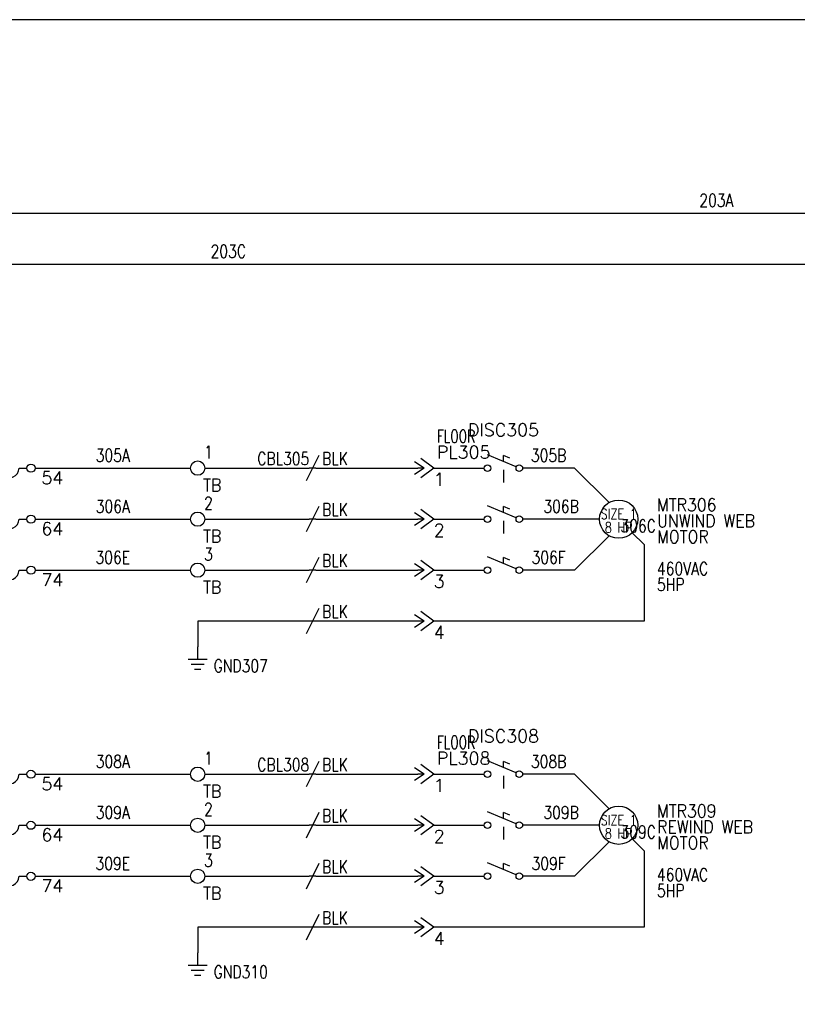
# Model space of a CAD drawing. Header units: inches. Extents: x 0 to 30, y 0 to 19.
# Tile 3 of 5: x 7.4 to 15, y 9.4 to 19. Entities that reach past the tile are written whole.
import ezdxf
from ezdxf.enums import TextEntityAlignment as Align

# ---------------------------------------------------------------- set-up
doc = ezdxf.new("R2010")
doc.units = ezdxf.units.IN
doc.header["$MEASUREMENT"] = 0
doc.linetypes.add('HIDDEN2', pattern=[0.1875, 0.125, -0.0625])
doc.layers.add('BLK_10AWG', color=252, linetype='Continuous', lineweight=30)
for name, color, linetype in [('BLK_14AWG', 252, 'Continuous'), ('DESC', 1, 'Continuous'), ('GRN', 76, 'Continuous'), ('LINK', 9, 'HIDDEN2'), ('LOC', 140, 'Continuous'), ('MISC', 30, 'Continuous'), ('SYMS', 7, 'Continuous'), ('TAGS', 30, 'Continuous'), ('TERMS', 6, 'Continuous'), ('WIRENO', 3, 'Continuous')]:
    doc.layers.add(name, color=color, linetype=linetype)
doc.layers.add('Viewports', color=3, linetype='Continuous', plot=False)
doc.styles.add('WD', font='romans.shx')

# ---------------------------------------------------------------- blocks, each defined once
blk = doc.blocks.new('HT0002')
blk.add_circle((0, 0), 0.0699)
at = {"style": 'WD'}
for tag, p, width in [('INST', (0.0625, 0.4196), 0.7), ('LOC', (0.0625, 0.25), 0.7), ('DESC1', (0.0532, -0.3851), 0.8)]:
    blk.add_attdef(tag, p, '', height=0.125, dxfattribs=dict(at, width=width))
at = {"linetype": 'Continuous', "style": 'WD'}
for tag, p, height, width, flags in [('TERM01', (0.0625, 0.0938), 0.125, 0.8, 8), ('TAGSTRIP', (0.0532, -0.2288), 0.125, 0.9, 8), ('CAT', (0.2132, -0.4063), 0.1094, 0.8, 1), ('DESC2', (0.0532, -0.5413), 0.125, 0.8, 8), ('DESC3', (0.0532, -0.6976), 0.125, 0.8, 8)]:
    blk.add_attdef(tag, p, '', height=height, dxfattribs=dict(at, width=width, flags=flags))
at = {"style": 'WD', "flags": 1}
for tag, p, height in [('X2PIN01', (0.0326, 0.0839), 0.0125), ('X4TERM01', (-0.0699, 0), 0.0125), ('X4TERMDESC01', (-0.0552, -0.0229), 0.025), ('X2TERMDESC01', (-0.006, 0.0287), 0.025), ('STRIPSEQ', (0, 0), 0.00125), ('X2TERM01', (0, 0.0699), 0.0125), ('X1TERMDESC01', (0.0393, 0.007), 0.025), ('X1TERM01', (0.0699, 0), 0.0125), ('X1PIN01', (0.0868, 0.0164), 0.0125), ('X4PIN01', (-0.1138, -0.0375), 0.0125), ('LINKTERM', (0, -0.0019), 0.00125), ('X8TERM01', (0, -0.0699), 0.0125), ('X8TERMDESC01', (0, -0.0535), 0.025), ('X8PIN01', (0.0256, -0.0962), 0.0125)]:
    blk.add_attdef(tag, p, '', height=height, dxfattribs=at)
at = {"style": 'WD', "width": 0.7, "flags": 1}
blk.add_attdef('ASSYCODE', (0.0625, -0.2812), '', height=0.01, dxfattribs=at)
at = {"linetype": 'Continuous', "style": 'WD', "width": 0.8, "flags": 1}
blk.add_attdef('MFG', text='', height=0.1094, dxfattribs=at).set_placement((0.0882, -0.4063), align=Align.RIGHT)
blk = doc.blocks.new('WD_WNH')
at = {"linetype": 'Continuous', "style": 'WD', "width": 0.8}
blk.add_attdef('WIRENO', text='', height=0.125, dxfattribs=at).set_placement((0, 0.0625), align=Align.CENTER)
at = {"style": 'WD', "flags": 1}
for tag, p in [('W01USER', (0, 0.0781)), ('W02USER', (0, 0.0703)), ('W03USER', (0, 0.0625)), ('W04USER', (0, 0.0547)), ('W05USER', (0, 0.0469)), ('W06USER', (0, 0.0391)), ('W07USER', (0, 0.0312)), ('W08USER', (0, 0.0234)), ('W09USER', (0, 0.0156)), ('W10USER', (0, 0.0078))]:
    blk.add_attdef(tag, text='', height=0.005, dxfattribs=at).set_placement(p, align=Align.CENTER)
blk = doc.blocks.new('VGND2')
for p, q in [((0, -0.125), (0, 0)), ((0.09375, -0.125), (-0.09375, -0.125)), ((-0.0625, -0.171875), (0.0625, -0.171875)), ((-0.03125, -0.21875), (0.03125, -0.21875))]:
    blk.add_line(p, q)
at = {"style": 'WD', "width": 0.8}
for tag, p in [('INST', (0.15625, 0.125)), ('LOC', (0.15625, -0.03125)), ('TAG1', (0.15625, -0.1875)), ('DESC1', (0.15625, -0.34375)), ('DESC2', (0.15625, -0.5))]:
    blk.add_attdef(tag, text='', height=0.125, dxfattribs=at).set_placement(p, align=Align.MIDDLE_LEFT)
at = {"style": 'WD', "flags": 1}
for tag in ['ASSYCODE', 'X2TERM01', 'CAT', 'MFG', 'FAMILY']:
    blk.add_attdef(tag, (0, 0), '', height=0.01, dxfattribs=at)
blk = doc.blocks.new('HMO13')
blk.add_circle((0, 0), 0.1875)
at = {"style": 'WD'}
for tag, p, width in [('INST', (0.3805, 0.4032), 0.7), ('LOC', (0.3805, 0.2336), 0.7), ('TAG1', (0.375, 0.0774), 0.9), ('DESC1', (0.376, -0.0789), 0.9), ('DESC2', (0.376, -0.2351), 0.9), ('DESC3', (0.376, -0.3914), 0.9), ('RATING3', (0.375, -0.5476), 0.8), ('RATING4', (0.375, -0.7039), 0.8), ('WDTAGALT', (0.375, -0.875), 0.7)]:
    blk.add_attdef(tag, p, '', height=0.125, dxfattribs=dict(at, width=width))
at = {"style": 'WD', "width": 0.8}
blk.add_attdef('RATING1', text='', height=0.1, dxfattribs=at).set_placement((0, 0), align=Align.CENTER)
at = {"style": 'WD', "flags": 1}
for tag, p in [('X0TERM01', (-0.0938, 0.1624)), ('X4TERM02', (-0.1875, 0)), ('X0TERM03', (-0.0938, -0.1624)), ('X0TERM04', (0.1326, -0.1326))]:
    blk.add_attdef(tag, p, '', height=0.0125, dxfattribs=at)
at = {"linetype": 'Continuous', "style": 'WD', "flags": 9}
blk.add_attdef('ASSYCODE', text='', height=0.01, dxfattribs=at).set_placement((0, 0.125), align=Align.CENTER)
at = {"style": 'WD', "flags": 9}
blk.add_attdef('FAMILY', text='', height=0.01, dxfattribs=at).set_placement((-0.0053, 0.1698), align=Align.CENTER)
at = {"linetype": 'Continuous', "style": 'WD', "flags": 1}
for tag, p in [('MFG', (0, 0.1404)), ('CAT', (0, 0.1593))]:
    blk.add_attdef(tag, text='', height=0.01, dxfattribs=at).set_placement(p, align=Align.MIDDLE)
at = {"style": 'WD', "width": 0.8}
blk.add_attdef('RATING2', text='', height=0.1, dxfattribs=at).set_placement((0, -0.0312), align=Align.TOP_CENTER)
blk = doc.blocks.new('HMS21OL')
at = {"linetype": 'Continuous'}
for p, q in [((-0.0625, 0.08), (-0.0625, -0.08)), ((0.0625, 0.08), (0.0625, -0.08))]:
    blk.add_line(p, q, dxfattribs=at)
for p, q in [((0.2188, 0), (0.0625, 0)), ((0.2988, 0), (0.375, 0)), ((0.75, 0), (0.8262, 0))]:
    blk.add_line(p, q)
for centre in [(0.2587, 0), (0.8662, 0)]:
    blk.add_circle(centre, 0.04, dxfattribs=at)
for centre, start, end in [((0.4688, 0), 270.00101, 180.00201), ((0.6562, 0), 90, 0.00104)]:
    blk.add_arc(centre, 0.0938, start, end)
at = {"style": 'WD'}
for tag, width, p in [('INST', 0.7, (0, 0.4508)), ('LOC', 0.7, (0, 0.2812)), ('TAG2', 0.9, (0, 0.125)), ('XREF', 0.7, (0, -0.2975)), ('DESC1', 0.7, (0, -0.4538)), ('DESC2', 0.7, (0, -0.61)), ('DESC3', 0.7, (0, -0.7662))]:
    blk.add_attdef(tag, text='', height=0.125, dxfattribs=dict(at, width=width)).set_placement(p, align=Align.CENTER)
for tag, p in [('X2LINK', (0, 0.125)), ('X8LINK', (0, -0.125))]:
    blk.add_attdef(tag, p, '', height=0.01, dxfattribs=at)
for tag, p, height, flags in [('X4TERM01', (-0.0625, 0), 0.0125, 1), ('CONTACT', (0.0973, 0.0363), 0.01, 1), ('FAMILY', (0.0973, 0.0529), 0.01, 9), ('X1TERM02', (0.9062, 0), 0.0125, 1)]:
    blk.add_attdef(tag, p, '', height=height, dxfattribs=dict(at, flags=flags))
at = {"linetype": 'Continuous', "style": 'WD', "flags": 8}
blk.add_attdef('TERM01', text='', height=0.125, dxfattribs=at).set_placement((-0.125, -0.0314), align=Align.TOP_RIGHT)
blk.add_attdef('TERM02', text='', height=0.125, dxfattribs=at).set_placement((0.9688, -0.0314), align=Align.TOP_LEFT)
blk = doc.blocks.new('HDS11')
for p, q in [((0.1257, 0.0127), (-0.1559, 0.1301)), ((0, 0.0651), (0, 0.125)), ((0.0625, 0.099), (0, 0.125))]:
    blk.add_line(p, q)
for centre in [(-0.1553, 0), (0.1553, 0)]:
    blk.add_circle(centre, 0.0322)
at = {"style": 'WD', "width": 0.7}
for tag, p in [('INST', (0, 0.625)), ('LOC', (0, 0.4688)), ('RATING1', (0, 0.1562)), ('XREF', (0, -0.2363)), ('DESC1', (0, -0.4062)), ('DESC2', (0, -0.5625))]:
    blk.add_attdef(tag, text='', height=0.125, dxfattribs=at).set_placement(p, align=Align.CENTER)
at = {"style": 'WD'}
blk.add_attdef('TAG1', text='', height=0.125, dxfattribs=at).set_placement((0, 0.3125), align=Align.CENTER)
for tag, p in [('X2LINK', (0, 0.4375)), ('X8LINK', (0, -0.0156))]:
    blk.add_attdef(tag, p, '', height=0.01, dxfattribs=at)
for tag, p, height, flags in [('FAMILY', (0.2062, 0.1306), 0.01, 9), ('X4TERM01', (-0.1875, 0), 0.0125, 1), ('X1TERM02', (0.1875, 0), 0.0125, 1), ('CONTACT', (0.2062, 0.0401), 0.01, 9)]:
    blk.add_attdef(tag, p, '', height=height, dxfattribs=dict(at, flags=flags))
at = {"linetype": 'Continuous', "style": 'WD', "flags": 9}
for tag, p in [('MFG', (0.2278, 0.0887)), ('CAT', (0.2297, 0.1082)), ('ASSYCODE', (0.2188, 0.0625))]:
    blk.add_attdef(tag, text='', height=0.01, dxfattribs=at).set_placement(p, align=Align.CENTER)
at = {"linetype": 'Continuous', "style": 'WD', "flags": 8}
blk.add_attdef('TERM01', text='', height=0.125, dxfattribs=at).set_placement((-0.25, -0.0314), align=Align.TOP_RIGHT)
blk.add_attdef('TERM02', text='', height=0.125, dxfattribs=at).set_placement((0.25, -0.0314), align=Align.TOP_LEFT)
blk = doc.blocks.new('HDS21')
for p, q in [((0.1257, 0.0127), (-0.1559, 0.1301)), ((0, 0.0651), (0, 0.125)), ((0.0625, 0.099), (0, 0.125))]:
    blk.add_line(p, q)
for centre in [(-0.1553, 0), (0.1553, 0)]:
    blk.add_circle(centre, 0.0322)
at = {"style": 'WD', "width": 0.7}
for tag, p in [('INST', (0, 0.625)), ('LOC', (0, 0.4688)), ('RATING1', (0, 0.1562)), ('XREF', (0, -0.2363)), ('DESC1', (0, -0.4062)), ('DESC2', (0, -0.5625))]:
    blk.add_attdef(tag, text='', height=0.125, dxfattribs=at).set_placement(p, align=Align.CENTER)
at = {"style": 'WD'}
blk.add_attdef('TAG2', text='', height=0.125, dxfattribs=at).set_placement((0, 0.3125), align=Align.CENTER)
for tag, p in [('X2LINK', (0, 0.2812)), ('X8LINK', (0, -0.0156))]:
    blk.add_attdef(tag, p, '', height=0.01, dxfattribs=at)
for tag, p, height, flags in [('CONTACT', (0.2062, 0.103), 0.01, 9), ('FAMILY', (0.2062, 0.1306), 0.01, 9), ('X4TERM01', (-0.1875, 0), 0.0125, 1), ('X1TERM02', (0.1875, 0), 0.0125, 1)]:
    blk.add_attdef(tag, p, '', height=height, dxfattribs=dict(at, flags=flags))
at = {"linetype": 'Continuous', "style": 'WD', "flags": 8}
blk.add_attdef('TERM01', text='', height=0.125, dxfattribs=at).set_placement((-0.25, -0.0314), align=Align.TOP_RIGHT)
blk.add_attdef('TERM02', text='', height=0.125, dxfattribs=at).set_placement((0.25, -0.0314), align=Align.TOP_LEFT)
blk = doc.blocks.new('HC01PJ')
for p, q in [((-0.0312, 0), (-0.125, 0.0625)), ((-0.0312, 0), (-0.125, -0.0625)), ((-0.0312, 0), (-0.0938, 0)), ((0.0625, 0), (-0.0625, 0.0938)), ((0.0625, 0), (-0.0625, -0.0938))]:
    blk.add_line(p, q)
at = {"style": 'WD', "width": 0.7}
for tag, p in [('DESC1', (-0.0312, 0.4062)), ('DESC2', (-0.0312, 0.25))]:
    blk.add_attdef(tag, text='', height=0.125, dxfattribs=at).set_placement(p, align=Align.RIGHT)
for tag, p in [('INST', (0.0938, 0.4062)), ('LOC', (0.0938, 0.25))]:
    blk.add_attdef(tag, p, '', height=0.125, dxfattribs=at)
at = {"style": 'WD'}
for tag, p, height in [('TAG1', (0.0938, 0.0938), 0.125), ('X2LINK', (-0.0625, 0.125), 0.01), ('X8LINK', (-0.0625, -0.125), 0.01)]:
    blk.add_attdef(tag, p, '', height=height, dxfattribs=at)
for tag, p, height, flags in [('FAMILY', (0.0484, 0.1211), 0.01, 9), ('X4TERMDESC01', (-0.1061, 0.0218), 0.01, 1), ('X4TERM01', (-0.0938, 0), 0.0125, 1), ('X1TERM02', (0.0625, 0), 0.0125, 1), ('X1TERMDESC02', (0.0672, 0.0164), 0.01, 1)]:
    blk.add_attdef(tag, p, '', height=height, dxfattribs=dict(at, flags=flags))
at = {"linetype": 'Continuous', "style": 'WD', "flags": 9}
for tag, p in [('ASSYCODE', (0.0668, 0.0437)), ('MFG', (0.0715, 0.0575)), ('CAT', (0.0735, 0.0769))]:
    blk.add_attdef(tag, text='', height=0.01, dxfattribs=at).set_placement(p, align=Align.CENTER)
at = {"linetype": 'Continuous', "style": 'WD', "flags": 8}
blk.add_attdef('TERM01', text='', height=0.125, dxfattribs=at).set_placement((-0.1562, -0.047), align=Align.TOP_RIGHT)
blk.add_attdef('TERM02', text='', height=0.125, dxfattribs=at).set_placement((0.0625, -0.047), align=Align.TOP_LEFT)
blk = doc.blocks.new('HC02PJ')
for p, q in [((-0.0312, 0), (-0.125, 0.0625)), ((-0.0312, 0), (-0.125, -0.0625)), ((-0.0312, 0), (-0.0938, 0)), ((0.0625, 0), (-0.0625, 0.0938)), ((0.0625, 0), (-0.0625, -0.0938))]:
    blk.add_line(p, q)
at = {"style": 'WD', "width": 0.7}
for tag, p in [('DESC1', (-0.0312, 0.4062)), ('DESC2', (-0.0312, 0.25))]:
    blk.add_attdef(tag, text='', height=0.125, dxfattribs=at).set_placement(p, align=Align.RIGHT)
for tag, p in [('INST', (0.0938, 0.4062)), ('LOC', (0.0938, 0.25))]:
    blk.add_attdef(tag, p, '', height=0.125, dxfattribs=at)
at = {"style": 'WD'}
for tag, p, height in [('TAG2', (0.0938, 0.0938), 0.125), ('X2LINK', (-0.0625, 0.125), 0.01), ('X8LINK', (-0.0625, -0.125), 0.01)]:
    blk.add_attdef(tag, p, '', height=height, dxfattribs=at)
for tag, p, height, flags in [('FAMILY', (0.0484, 0.1211), 0.01, 9), ('X4TERMDESC01', (-0.1126, 0.0188), 0.01, 1), ('X4TERM01', (-0.0938, 0), 0.0125, 1), ('X1TERM02', (0.0625, 0), 0.0125, 1), ('X1TERMDESC02', (0.0672, 0.0141), 0.01, 1)]:
    blk.add_attdef(tag, p, '', height=height, dxfattribs=dict(at, flags=flags))
at = {"linetype": 'Continuous', "style": 'WD', "flags": 8}
blk.add_attdef('TERM01', text='', height=0.125, dxfattribs=at).set_placement((-0.1562, -0.047), align=Align.TOP_RIGHT)
blk.add_attdef('TERM02', text='', height=0.125, dxfattribs=at).set_placement((0.0625, -0.047), align=Align.TOP_LEFT)
blk = doc.blocks.new('HW01')
for p, q in [((0.0625, 0.125), (-0.0625, -0.125)), ((0.0312, 0), (-0.0312, 0))]:
    blk.add_line(p, q)
at = {"style": 'WD', "width": 0.7, "flags": 1}
for tag, p in [('INST', (0, 0.3571)), ('LOC', (0, 0.1875)), ('XREF', (0, -0.3)), ('DESC1', (0, -0.4563)), ('DESC2', (0, -0.6125))]:
    blk.add_attdef(tag, text='', height=0.125, dxfattribs=at).set_placement(p, align=Align.CENTER)
at = {"style": 'WD', "width": 0.8}
blk.add_attdef('TAG1', text='', height=0.125, dxfattribs=at).set_placement((-0.0312, 0.0312), align=Align.RIGHT)
at = {"style": 'WD'}
for tag, p in [('X2LINK', (0, 0.125)), ('X8LINK', (0, -0.125))]:
    blk.add_attdef(tag, p, '', height=0.01, dxfattribs=at)
at = {"style": 'WD', "flags": 9}
blk.add_attdef('FAMILY', text='', height=0.01, dxfattribs=at).set_placement((0.0234, 0.1181), align=Align.CENTER)
at = {"style": 'WD', "width": 0.8}
blk.add_attdef('RATING1', (0.0938, 0.0312), '', height=0.125, dxfattribs=at)
at = {"style": 'WD', "flags": 1}
for tag, p in [('X4TERM01', (-0.0312, 0)), ('X1TERM01', (0.0312, 0))]:
    blk.add_attdef(tag, p, '', height=0.0125, dxfattribs=at)
at = {"linetype": 'Continuous', "style": 'WD', "flags": 9}
blk.add_attdef('ASSYCODE', text='', height=0.01, dxfattribs=at).set_placement((0.0286, 0.042), align=Align.CENTER)
at = {"style": 'WD', "width": 0.8, "flags": 1}
blk.add_attdef('MFG', text='', height=0.0938, dxfattribs=at).set_placement((-0.125, -0.0312), align=Align.TOP_RIGHT)
blk.add_attdef('CAT', text='', height=0.0938, dxfattribs=at).set_placement((0.0312, -0.0312), align=Align.TOP_LEFT)
blk = doc.blocks.new('HW02')
for p, q in [((0.0625, 0.125), (-0.0625, -0.125)), ((0.0312, 0), (-0.0312, 0))]:
    blk.add_line(p, q)
at = {"style": 'WD', "width": 0.7, "flags": 1}
for tag, p in [('INST', (0, 0.3571)), ('LOC', (0, 0.1875)), ('XREF', (0, -0.3)), ('DESC1', (0, -0.4563)), ('DESC2', (0, -0.6125))]:
    blk.add_attdef(tag, text='', height=0.125, dxfattribs=at).set_placement(p, align=Align.CENTER)
at = {"style": 'WD', "width": 0.8}
blk.add_attdef('TAG2', text='', height=0.125, dxfattribs=at).set_placement((-0.0312, 0.0312), align=Align.RIGHT)
at = {"style": 'WD'}
for tag, p in [('X2LINK', (0, 0.125)), ('X8LINK', (0, -0.125))]:
    blk.add_attdef(tag, p, '', height=0.01, dxfattribs=at)
at = {"style": 'WD', "flags": 9}
blk.add_attdef('FAMILY', text='', height=0.01, dxfattribs=at).set_placement((0.0234, 0.1181), align=Align.CENTER)
at = {"style": 'WD', "width": 0.8}
blk.add_attdef('RATING1', (0.0938, 0.0312), '', height=0.125, dxfattribs=at)
at = {"style": 'WD', "flags": 1}
for tag, p in [('X4TERM01', (-0.0312, 0)), ('X1TERM01', (0.0312, 0))]:
    blk.add_attdef(tag, p, '', height=0.0125, dxfattribs=at)

msp = doc.modelspace()

# ---------------------------------------------------------------- linework, layer by layer
at = {"layer": 'BLK_10AWG'}
for p, q in [((2.125, 17.125), (19.375, 17.125)), ((2.125, 16.625), (20.375, 16.625))]:
    msp.add_line(p, q, dxfattribs=at)
at = {"layer": 'BLK_14AWG'}
for p, q in [((7.5312, 14.625), (9.0551, 14.625)), ((9.1949, 14.625), (10.2188, 14.625)), ((10.2812, 14.625), (11.2812, 14.625)), ((11.4375, 14.625), (11.9335, 14.625)), ((12.8186, 14.625), (12.3085, 14.625)), ((13.1562, 14.2874), (12.8186, 14.625)), ((7.5312, 14.125), (9.0551, 14.125)), ((9.1949, 14.125), (10.2188, 14.125)), ((10.2812, 14.125), (11.2812, 14.125)), ((11.4375, 14.125), (11.9335, 14.125)), ((13.0625, 14.125), (12.3085, 14.125)), ((13.1562, 13.9626), (12.8186, 13.625)), ((7.5312, 13.625), (9.0551, 13.625)), ((9.1949, 13.625), (10.2188, 13.625)), ((10.2812, 13.625), (11.2812, 13.625)), ((11.4375, 13.625), (11.9335, 13.625)), ((12.8186, 13.625), (12.3085, 13.625)), ((7.5312, 11.625), (9.0551, 11.625)), ((9.1949, 11.625), (10.2188, 11.625)), ((10.2812, 11.625), (11.2812, 11.625)), ((11.4375, 11.625), (11.9335, 11.625)), ((12.8186, 11.625), (12.3085, 11.625)), ((13.1562, 11.2874), (12.8186, 11.625)), ((7.5312, 11.125), (9.0551, 11.125)), ((9.1949, 11.125), (10.2188, 11.125)), ((10.2812, 11.125), (11.2812, 11.125)), ((11.4375, 11.125), (11.9335, 11.125)), ((13.0625, 11.125), (12.3085, 11.125)), ((13.1562, 10.9626), (12.8186, 10.625)), ((7.5312, 10.625), (9.0551, 10.625)), ((9.1949, 10.625), (10.2188, 10.625)), ((10.2812, 10.625), (11.2812, 10.625)), ((11.4375, 10.625), (11.9335, 10.625)), ((12.8186, 10.625), (12.3085, 10.625))]:
    msp.add_line(p, q, dxfattribs=at)
at = {"layer": 'GRN'}
for p, q in [((13.3826, 13.9924), (13.5, 13.875)), ((13.5, 13.875), (13.5, 13.125)), ((9.125, 13.125), (9.125, 12.875)), ((10.2188, 13.125), (9.125, 13.125)), ((11.2812, 13.125), (10.2812, 13.125)), ((13.5, 13.125), (11.4375, 13.125)), ((13.3826, 10.9924), (13.5, 10.875)), ((13.5, 10.875), (13.5, 10.125)), ((9.125, 10.125), (9.125, 9.875)), ((10.2188, 10.125), (9.125, 10.125)), ((11.2812, 10.125), (10.2812, 10.125)), ((13.5, 10.125), (11.4375, 10.125))]:
    msp.add_line(p, q, dxfattribs=at)
at = {"layer": 'LINK'}
for points in [[(12.121, 14.6094), (12.121, 14.4062)], [(12.121, 14.1094), (12.121, 13.9062)], [(12.121, 11.6094), (12.121, 11.4062)], [(12.121, 11.1094), (12.121, 10.9062)]]:
    msp.add_lwpolyline(points, dxfattribs=at)
at = {"layer": 'Viewports'}
msp.add_lwpolyline([(0, 0), (30, 0), (30, 19.02), (0, 19.02)], close=True, dxfattribs=at)

# ---------------------------------------------------------------- block references
at = {"layer": 'SYMS'}
ref = msp.add_blockref('HDS11', (12.121, 14.625), dxfattribs=at)
ref.add_attrib('TAG1', 'DISC305', dxfattribs={"layer": 'TAGS', "height": 0.125, "style": 'WD'}).set_placement((12.121, 14.9375), align=Align.CENTER)
ref = msp.add_blockref('HC01PJ', (11.375, 14.625), dxfattribs=at)
ref.add_attrib('LOC', 'FLOOR', (11.4688, 14.875), dxfattribs={"layer": 'LOC', "height": 0.125, "style": 'WD', "width": 0.7})
ref.add_attrib('TAG1', 'PL305', (11.4688, 14.7188), dxfattribs={"layer": 'TAGS', "height": 0.125, "style": 'WD'})
ref.add_attrib('TERM02', '1', dxfattribs={"layer": 'TERMS', "linetype": 'Continuous', "height": 0.125, "style": 'WD', "flags": 8}).set_placement((11.4375, 14.578), align=Align.TOP_LEFT)
ref = msp.add_blockref('HMS21OL', (6.625, 14.625), dxfattribs=at)
ref.add_attrib('TERM02', '54', dxfattribs={"layer": 'TERMS', "linetype": 'Continuous', "height": 0.125, "style": 'WD', "flags": 8}).set_placement((7.5938, 14.5936), align=Align.TOP_LEFT)
ref.add_attrib('TERM01', '53', dxfattribs={"layer": 'TERMS', "linetype": 'Continuous', "height": 0.125, "style": 'WD', "flags": 8}).set_placement((6.5, 14.5936), align=Align.TOP_RIGHT)
ref.add_attrib('TAG2', 'M430', dxfattribs={"layer": 'TAGS', "height": 0.125, "style": 'WD', "width": 0.9}).set_placement((6.625, 14.75), align=Align.CENTER)
ref = msp.add_blockref('HT0002', (9.125, 14.625), dxfattribs=at)
ref.add_attrib('TERM01', '1', (9.1875, 14.7188), dxfattribs={"layer": 'TERMS', "linetype": 'Continuous', "height": 0.125, "style": 'WD', "width": 0.8, "flags": 8})
ref.add_attrib('TAGSTRIP', 'TB', (9.1782, 14.3962), dxfattribs={"layer": 'TAGS', "linetype": 'Continuous', "height": 0.125, "style": 'WD', "width": 0.9, "flags": 8})
ref = msp.add_blockref('HW01', (10.25, 14.625), dxfattribs=at)
ref.add_attrib('RATING1', 'BLK', (10.3438, 14.6562), dxfattribs={"layer": 'MISC', "height": 0.125, "style": 'WD', "width": 0.8})
ref.add_attrib('TAG1', 'CBL305', dxfattribs={"layer": 'TAGS', "height": 0.125, "style": 'WD', "width": 0.8}).set_placement((10.2188, 14.6562), align=Align.RIGHT)
ref = msp.add_blockref('HT0002', (9.125, 14.125), dxfattribs=at)
ref.add_attrib('TERM01', '2', (9.1875, 14.2188), dxfattribs={"layer": 'TERMS', "linetype": 'Continuous', "height": 0.125, "style": 'WD', "width": 0.8, "flags": 8})
ref.add_attrib('TAGSTRIP', 'TB', (9.1782, 13.8962), dxfattribs={"layer": 'TAGS', "linetype": 'Continuous', "height": 0.125, "style": 'WD', "width": 0.9, "flags": 8})
ref = msp.add_blockref('HMO13', (13.25, 14.125), dxfattribs=at)
ref.add_attrib('RATING4', '5HP', (13.625, 13.4211), dxfattribs={"layer": 'MISC', "height": 0.125, "style": 'WD', "width": 0.8})
ref.add_attrib('RATING3', '460VAC', (13.625, 13.5774), dxfattribs={"layer": 'MISC', "height": 0.125, "style": 'WD', "width": 0.8})
ref.add_attrib('RATING2', '8 HP', dxfattribs={"layer": 'MISC', "height": 0.1, "style": 'WD', "width": 0.8}).set_placement((13.25, 14.0938), align=Align.TOP_CENTER)
ref.add_attrib('RATING1', 'SIZE 1', dxfattribs={"layer": 'MISC', "height": 0.1, "style": 'WD', "width": 0.8}).set_placement((13.25, 14.125), align=Align.CENTER)
ref.add_attrib('DESC1', 'UNWIND WEB', (13.626, 14.0461), dxfattribs={"layer": 'DESC', "height": 0.125, "style": 'WD', "width": 0.9})
ref.add_attrib('DESC2', 'MOTOR', (13.626, 13.8899), dxfattribs={"layer": 'DESC', "height": 0.125, "style": 'WD', "width": 0.9})
ref.add_attrib('TAG1', 'MTR306', (13.625, 14.2024), dxfattribs={"layer": 'TAGS', "height": 0.125, "style": 'WD', "width": 0.9})
ref = msp.add_blockref('HMS21OL', (6.625, 14.125), dxfattribs=at)
ref.add_attrib('TERM02', '64', dxfattribs={"layer": 'TERMS', "linetype": 'Continuous', "height": 0.125, "style": 'WD', "flags": 8}).set_placement((7.5938, 14.0936), align=Align.TOP_LEFT)
ref.add_attrib('TERM01', '63', dxfattribs={"layer": 'TERMS', "linetype": 'Continuous', "height": 0.125, "style": 'WD', "flags": 8}).set_placement((6.5, 14.0936), align=Align.TOP_RIGHT)
ref = msp.add_blockref('HW02', (10.25, 14.125), dxfattribs=at)
ref.add_attrib('RATING1', 'BLK', (10.3438, 14.1562), dxfattribs={"layer": 'MISC', "height": 0.125, "style": 'WD', "width": 0.8})
ref = msp.add_blockref('HC02PJ', (11.375, 14.125), dxfattribs=at)
ref.add_attrib('TERM02', '2', dxfattribs={"layer": 'TERMS', "linetype": 'Continuous', "height": 0.125, "style": 'WD', "flags": 8}).set_placement((11.4375, 14.078), align=Align.TOP_LEFT)
for p in [(12.121, 14.125), (12.121, 13.625), (12.121, 11.125), (12.121, 10.625)]:
    msp.add_blockref('HDS21', p, dxfattribs=at)
ref = msp.add_blockref('HT0002', (9.125, 13.625), dxfattribs=at)
ref.add_attrib('TERM01', '3', (9.1875, 13.7188), dxfattribs={"layer": 'TERMS', "linetype": 'Continuous', "height": 0.125, "style": 'WD', "width": 0.8, "flags": 8})
ref.add_attrib('TAGSTRIP', 'TB', (9.1782, 13.3962), dxfattribs={"layer": 'TAGS', "linetype": 'Continuous', "height": 0.125, "style": 'WD', "width": 0.9, "flags": 8})
ref = msp.add_blockref('HMS21OL', (6.625, 13.625), dxfattribs=at)
ref.add_attrib('TERM02', '74', dxfattribs={"layer": 'TERMS', "linetype": 'Continuous', "height": 0.125, "style": 'WD', "flags": 8}).set_placement((7.5938, 13.5936), align=Align.TOP_LEFT)
ref.add_attrib('TERM01', '73', dxfattribs={"layer": 'TERMS', "linetype": 'Continuous', "height": 0.125, "style": 'WD', "flags": 8}).set_placement((6.5, 13.5936), align=Align.TOP_RIGHT)
ref = msp.add_blockref('HW02', (10.25, 13.625), dxfattribs=at)
ref.add_attrib('RATING1', 'BLK', (10.3438, 13.6562), dxfattribs={"layer": 'MISC', "height": 0.125, "style": 'WD', "width": 0.8})
ref = msp.add_blockref('HC02PJ', (11.375, 13.625), dxfattribs=at)
ref.add_attrib('TERM02', '3', dxfattribs={"layer": 'TERMS', "linetype": 'Continuous', "height": 0.125, "style": 'WD', "flags": 8}).set_placement((11.4375, 13.578), align=Align.TOP_LEFT)
ref = msp.add_blockref('HW02', (10.25, 13.125), dxfattribs=at)
ref.add_attrib('RATING1', 'BLK', (10.3438, 13.1562), dxfattribs={"layer": 'MISC', "height": 0.125, "style": 'WD', "width": 0.8})
ref = msp.add_blockref('HC02PJ', (11.375, 13.125), dxfattribs=at)
ref.add_attrib('TERM02', '4', dxfattribs={"layer": 'TERMS', "linetype": 'Continuous', "height": 0.125, "style": 'WD', "flags": 8}).set_placement((11.4375, 13.078), align=Align.TOP_LEFT)
ref = msp.add_blockref('VGND2', (9.125, 12.875), dxfattribs=at)
ref.add_attrib('TAG1', 'GND307', dxfattribs={"layer": 'TAGS', "height": 0.125, "style": 'WD', "width": 0.8}).set_placement((9.2812, 12.6875), align=Align.MIDDLE_LEFT)
ref = msp.add_blockref('HDS11', (12.121, 11.625), dxfattribs=at)
ref.add_attrib('TAG1', 'DISC308', dxfattribs={"layer": 'TAGS', "height": 0.125, "style": 'WD'}).set_placement((12.121, 11.9375), align=Align.CENTER)
ref = msp.add_blockref('HC01PJ', (11.375, 11.625), dxfattribs=at)
ref.add_attrib('LOC', 'FLOOR', (11.4688, 11.875), dxfattribs={"layer": 'LOC', "height": 0.125, "style": 'WD', "width": 0.7})
ref.add_attrib('TAG1', 'PL308', (11.4688, 11.7188), dxfattribs={"layer": 'TAGS', "height": 0.125, "style": 'WD'})
ref.add_attrib('TERM02', '1', dxfattribs={"layer": 'TERMS', "linetype": 'Continuous', "height": 0.125, "style": 'WD', "flags": 8}).set_placement((11.4375, 11.578), align=Align.TOP_LEFT)
ref = msp.add_blockref('HMS21OL', (6.625, 11.625), dxfattribs=at)
ref.add_attrib('TERM02', '54', dxfattribs={"layer": 'TERMS', "linetype": 'Continuous', "height": 0.125, "style": 'WD', "flags": 8}).set_placement((7.5938, 11.5936), align=Align.TOP_LEFT)
ref.add_attrib('TERM01', '53', dxfattribs={"layer": 'TERMS', "linetype": 'Continuous', "height": 0.125, "style": 'WD', "flags": 8}).set_placement((6.5, 11.5936), align=Align.TOP_RIGHT)
ref.add_attrib('TAG2', 'M431', dxfattribs={"layer": 'TAGS', "height": 0.125, "style": 'WD', "width": 0.9}).set_placement((6.625, 11.75), align=Align.CENTER)
ref = msp.add_blockref('HT0002', (9.125, 11.625), dxfattribs=at)
ref.add_attrib('TERM01', '1', (9.1875, 11.7188), dxfattribs={"layer": 'TERMS', "linetype": 'Continuous', "height": 0.125, "style": 'WD', "width": 0.8, "flags": 8})
ref.add_attrib('TAGSTRIP', 'TB', (9.1782, 11.3962), dxfattribs={"layer": 'TAGS', "linetype": 'Continuous', "height": 0.125, "style": 'WD', "width": 0.9, "flags": 8})
ref = msp.add_blockref('HW01', (10.25, 11.625), dxfattribs=at)
ref.add_attrib('RATING1', 'BLK', (10.3438, 11.6562), dxfattribs={"layer": 'MISC', "height": 0.125, "style": 'WD', "width": 0.8})
ref.add_attrib('TAG1', 'CBL308', dxfattribs={"layer": 'TAGS', "height": 0.125, "style": 'WD', "width": 0.8}).set_placement((10.2188, 11.6562), align=Align.RIGHT)
ref = msp.add_blockref('HT0002', (9.125, 11.125), dxfattribs=at)
ref.add_attrib('TERM01', '2', (9.1875, 11.2188), dxfattribs={"layer": 'TERMS', "linetype": 'Continuous', "height": 0.125, "style": 'WD', "width": 0.8, "flags": 8})
ref.add_attrib('TAGSTRIP', 'TB', (9.1782, 10.8962), dxfattribs={"layer": 'TAGS', "linetype": 'Continuous', "height": 0.125, "style": 'WD', "width": 0.9, "flags": 8})
ref = msp.add_blockref('HMO13', (13.25, 11.125), dxfattribs=at)
ref.add_attrib('RATING4', '5HP', (13.625, 10.4211), dxfattribs={"layer": 'MISC', "height": 0.125, "style": 'WD', "width": 0.8})
ref.add_attrib('RATING3', '460VAC', (13.625, 10.5774), dxfattribs={"layer": 'MISC', "height": 0.125, "style": 'WD', "width": 0.8})
ref.add_attrib('RATING2', '8 HP', dxfattribs={"layer": 'MISC', "height": 0.1, "style": 'WD', "width": 0.8}).set_placement((13.25, 11.0938), align=Align.TOP_CENTER)
ref.add_attrib('RATING1', 'SIZE 1', dxfattribs={"layer": 'MISC', "height": 0.1, "style": 'WD', "width": 0.8}).set_placement((13.25, 11.125), align=Align.CENTER)
ref.add_attrib('DESC1', 'REWIND WEB', (13.626, 11.0461), dxfattribs={"layer": 'DESC', "height": 0.125, "style": 'WD', "width": 0.9})
ref.add_attrib('DESC2', 'MOTOR', (13.626, 10.8899), dxfattribs={"layer": 'DESC', "height": 0.125, "style": 'WD', "width": 0.9})
ref.add_attrib('TAG1', 'MTR309', (13.625, 11.2024), dxfattribs={"layer": 'TAGS', "height": 0.125, "style": 'WD', "width": 0.9})
ref = msp.add_blockref('HMS21OL', (6.625, 11.125), dxfattribs=at)
ref.add_attrib('TERM02', '64', dxfattribs={"layer": 'TERMS', "linetype": 'Continuous', "height": 0.125, "style": 'WD', "flags": 8}).set_placement((7.5938, 11.0936), align=Align.TOP_LEFT)
ref.add_attrib('TERM01', '63', dxfattribs={"layer": 'TERMS', "linetype": 'Continuous', "height": 0.125, "style": 'WD', "flags": 8}).set_placement((6.5, 11.0936), align=Align.TOP_RIGHT)
ref = msp.add_blockref('HW02', (10.25, 11.125), dxfattribs=at)
ref.add_attrib('RATING1', 'BLK', (10.3438, 11.1562), dxfattribs={"layer": 'MISC', "height": 0.125, "style": 'WD', "width": 0.8})
ref = msp.add_blockref('HC02PJ', (11.375, 11.125), dxfattribs=at)
ref.add_attrib('TERM02', '2', dxfattribs={"layer": 'TERMS', "linetype": 'Continuous', "height": 0.125, "style": 'WD', "flags": 8}).set_placement((11.4375, 11.078), align=Align.TOP_LEFT)
ref = msp.add_blockref('HT0002', (9.125, 10.625), dxfattribs=at)
ref.add_attrib('TERM01', '3', (9.1875, 10.7188), dxfattribs={"layer": 'TERMS', "linetype": 'Continuous', "height": 0.125, "style": 'WD', "width": 0.8, "flags": 8})
ref.add_attrib('TAGSTRIP', 'TB', (9.1782, 10.3962), dxfattribs={"layer": 'TAGS', "linetype": 'Continuous', "height": 0.125, "style": 'WD', "width": 0.9, "flags": 8})
ref = msp.add_blockref('HMS21OL', (6.625, 10.625), dxfattribs=at)
ref.add_attrib('TERM02', '74', dxfattribs={"layer": 'TERMS', "linetype": 'Continuous', "height": 0.125, "style": 'WD', "flags": 8}).set_placement((7.5938, 10.5936), align=Align.TOP_LEFT)
ref.add_attrib('TERM01', '73', dxfattribs={"layer": 'TERMS', "linetype": 'Continuous', "height": 0.125, "style": 'WD', "flags": 8}).set_placement((6.5, 10.5936), align=Align.TOP_RIGHT)
ref = msp.add_blockref('HW02', (10.25, 10.625), dxfattribs=at)
ref.add_attrib('RATING1', 'BLK', (10.3438, 10.6562), dxfattribs={"layer": 'MISC', "height": 0.125, "style": 'WD', "width": 0.8})
ref = msp.add_blockref('HC02PJ', (11.375, 10.625), dxfattribs=at)
ref.add_attrib('TERM02', '3', dxfattribs={"layer": 'TERMS', "linetype": 'Continuous', "height": 0.125, "style": 'WD', "flags": 8}).set_placement((11.4375, 10.578), align=Align.TOP_LEFT)
ref = msp.add_blockref('HW02', (10.25, 10.125), dxfattribs=at)
ref.add_attrib('RATING1', 'BLK', (10.3438, 10.1562), dxfattribs={"layer": 'MISC', "height": 0.125, "style": 'WD', "width": 0.8})
ref = msp.add_blockref('HC02PJ', (11.375, 10.125), dxfattribs=at)
ref.add_attrib('TERM02', '4', dxfattribs={"layer": 'TERMS', "linetype": 'Continuous', "height": 0.125, "style": 'WD', "flags": 8}).set_placement((11.4375, 10.078), align=Align.TOP_LEFT)
ref = msp.add_blockref('VGND2', (9.125, 9.875), dxfattribs=at)
ref.add_attrib('TAG1', 'GND310', dxfattribs={"layer": 'TAGS', "height": 0.125, "style": 'WD', "width": 0.8}).set_placement((9.2812, 9.6875), align=Align.MIDDLE_LEFT)
at = {"layer": 'WIRENO'}
ref = msp.add_blockref('WD_WNH', (14.2071, 17.125), dxfattribs=at)
ref.add_attrib('WIRENO', '203A', dxfattribs={"linetype": 'Continuous', "height": 0.125, "style": 'WD', "width": 0.8}).set_placement((14.2071, 17.1875), align=Align.CENTER)
ref = msp.add_blockref('WD_WNH', (9.425, 16.625), dxfattribs=at)
ref.add_attrib('WIRENO', '203C', dxfattribs={"linetype": 'Continuous', "height": 0.125, "style": 'WD', "width": 0.8}).set_placement((9.425, 16.6875), align=Align.CENTER)
ref = msp.add_blockref('WD_WNH', (8.2932, 14.625), dxfattribs=at)
ref.add_attrib('WIRENO', '305A', dxfattribs={"linetype": 'Continuous', "height": 0.125, "style": 'WD', "width": 0.8}).set_placement((8.2932, 14.6875), align=Align.CENTER)
ref = msp.add_blockref('WD_WNH', (12.5636, 14.625), dxfattribs=at)
ref.add_attrib('WIRENO', '305B', dxfattribs={"linetype": 'Continuous', "height": 0.125, "style": 'WD', "width": 0.8}).set_placement((12.5636, 14.6875), align=Align.CENTER)
ref = msp.add_blockref('WD_WNH', (8.2932, 14.125), dxfattribs=at)
ref.add_attrib('WIRENO', '306A', dxfattribs={"linetype": 'Continuous', "height": 0.125, "style": 'WD', "width": 0.8}).set_placement((8.2932, 14.1875), align=Align.CENTER)
ref = msp.add_blockref('WD_WNH', (12.6855, 14.125), dxfattribs=at)
ref.add_attrib('WIRENO', '306B', dxfattribs={"linetype": 'Continuous', "height": 0.125, "style": 'WD', "width": 0.8}).set_placement((12.6855, 14.1875), align=Align.CENTER)
ref = msp.add_blockref('WD_WNH', (13.4413, 13.9337), dxfattribs=at)
ref.add_attrib('WIRENO', '306C', dxfattribs={"linetype": 'Continuous', "height": 0.125, "style": 'WD', "width": 0.8}).set_placement((13.4413, 13.9962), align=Align.CENTER)
ref = msp.add_blockref('WD_WNH', (8.2932, 13.625), dxfattribs=at)
ref.add_attrib('WIRENO', '306E', dxfattribs={"linetype": 'Continuous', "height": 0.125, "style": 'WD', "width": 0.8}).set_placement((8.2932, 13.6875), align=Align.CENTER)
ref = msp.add_blockref('WD_WNH', (12.5636, 13.625), dxfattribs=at)
ref.add_attrib('WIRENO', '306F', dxfattribs={"linetype": 'Continuous', "height": 0.125, "style": 'WD', "width": 0.8}).set_placement((12.5636, 13.6875), align=Align.CENTER)
ref = msp.add_blockref('WD_WNH', (8.2932, 11.625), dxfattribs=at)
ref.add_attrib('WIRENO', '308A', dxfattribs={"linetype": 'Continuous', "height": 0.125, "style": 'WD', "width": 0.8}).set_placement((8.2932, 11.6875), align=Align.CENTER)
ref = msp.add_blockref('WD_WNH', (12.5636, 11.625), dxfattribs=at)
ref.add_attrib('WIRENO', '308B', dxfattribs={"linetype": 'Continuous', "height": 0.125, "style": 'WD', "width": 0.8}).set_placement((12.5636, 11.6875), align=Align.CENTER)
ref = msp.add_blockref('WD_WNH', (8.2932, 11.125), dxfattribs=at)
ref.add_attrib('WIRENO', '309A', dxfattribs={"linetype": 'Continuous', "height": 0.125, "style": 'WD', "width": 0.8}).set_placement((8.2932, 11.1875), align=Align.CENTER)
ref = msp.add_blockref('WD_WNH', (12.6855, 11.125), dxfattribs=at)
ref.add_attrib('WIRENO', '309B', dxfattribs={"linetype": 'Continuous', "height": 0.125, "style": 'WD', "width": 0.8}).set_placement((12.6855, 11.1875), align=Align.CENTER)
ref = msp.add_blockref('WD_WNH', (13.4413, 10.9337), dxfattribs=at)
ref.add_attrib('WIRENO', '309C', dxfattribs={"linetype": 'Continuous', "height": 0.125, "style": 'WD', "width": 0.8}).set_placement((13.4413, 10.9962), align=Align.CENTER)
ref = msp.add_blockref('WD_WNH', (8.2932, 10.625), dxfattribs=at)
ref.add_attrib('WIRENO', '309E', dxfattribs={"linetype": 'Continuous', "height": 0.125, "style": 'WD', "width": 0.8}).set_placement((8.2932, 10.6875), align=Align.CENTER)
ref = msp.add_blockref('WD_WNH', (12.5636, 10.625), dxfattribs=at)
ref.add_attrib('WIRENO', '309F', dxfattribs={"linetype": 'Continuous', "height": 0.125, "style": 'WD', "width": 0.8}).set_placement((12.5636, 10.6875), align=Align.CENTER)

doc.saveas('drawing.dxf')
